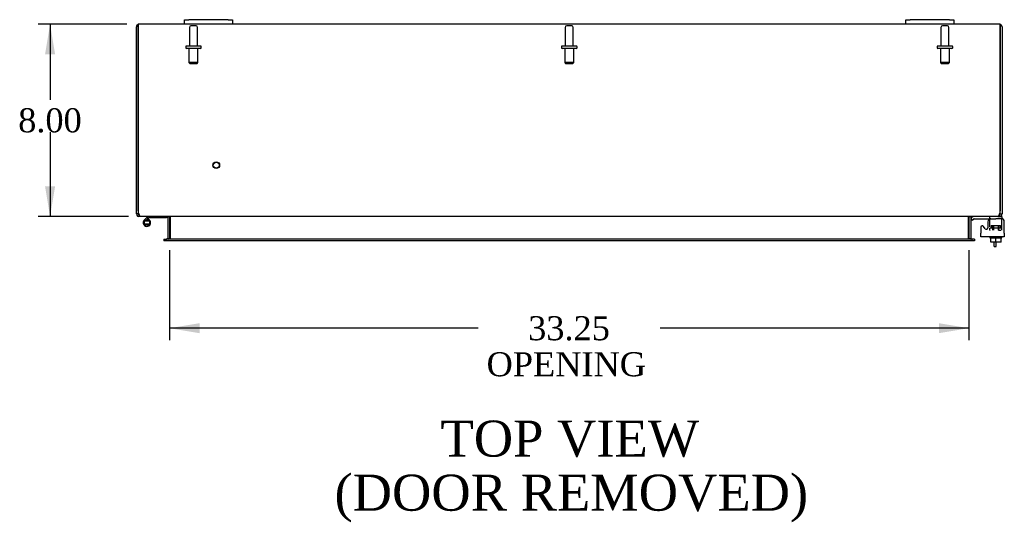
# Model space of a CAD drawing. Header units: inches. Extents: x 22 to 234, y 4 to 157.
# Tile 4 of 9: x 61 to 102, y 112 to 133. Entities that reach past the tile are written whole.
import ezdxf
from ezdxf.enums import TextEntityAlignment as Align

# ---------------------------------------------------------------- set-up
doc = ezdxf.new("R2010")
doc.units = ezdxf.units.IN
doc.header["$MEASUREMENT"] = 0
for name, color, linetype in [('COM40153-1', 7, 'CONTINUOUS'), ('COM42667', 7, 'CONTINUOUS'), ('COM42780', 7, 'CONTINUOUS'), ('COM48449', 7, 'CONTINUOUS'), ('DEFAULT', 7, 'CONTINUOUS'), ('FET07710', 7, 'CONTINUOUS'), ('HNG10620-44B', 7, 'CONTINUOUS'), ('HNG10620-44P', 7, 'CONTINUOUS'), ('SCC19011', 7, 'CONTINUOUS'), ('STD21878', 7, 'CONTINUOUS'), ('STD26094', 7, 'CONTINUOUS'), ('WAF25035', 7, 'CONTINUOUS')]:
    doc.layers.add(name, color=color, linetype=linetype)
doc.styles.add('SEACAD_TIMES_NEW_ROMAN', font='times.ttf')

# ---------------------------------------------------------------- blocks, each defined once
blk = doc.blocks.new('GDIMGGROUP18')
at = {"layer": 'DEFAULT', "linetype": 'Continuous'}
for points in [[(62.212, 131.243), (62.629, 131.243), (62.421, 132.493)], [(62.212, 125.743), (62.421, 124.493), (62.629, 125.743)]]:
    blk.add_hatch(color=136, dxfattribs=at).paths.add_polyline_path(points)
at = {"layer": 'DEFAULT', "color": 136, "linetype": 'Continuous'}
for p, q in [((65.618, 132.493), (61.921, 132.493)), ((62.421, 132.493), (62.421, 129.343)), ((62.421, 127.993), (62.421, 124.493)), ((65.687, 124.493), (61.921, 124.493))]:
    blk.add_line(p, q, dxfattribs=at)
at = {"layer": 'DEFAULT', "color": 136, "linetype": 'Continuous', "style": 'SEACAD_TIMES_NEW_ROMAN'}
blk.add_text('8.00', height=1, dxfattribs=at).set_placement((61.094, 128.993), align=Align.TOP_LEFT)
blk = doc.blocks.new('GDIMGGROUP19')
at = {"layer": 'DEFAULT', "linetype": 'Continuous'}
for points in [[(68.635, 119.634), (68.635, 120.051), (67.385, 119.842)], [(99.385, 119.634), (100.635, 119.842), (99.385, 120.051)]]:
    blk.add_hatch(color=136, dxfattribs=at).paths.add_polyline_path(points)
at = {"layer": 'DEFAULT', "color": 136, "linetype": 'Continuous'}
for p, q in [((67.385, 123.088), (67.385, 119.342)), ((100.635, 123.088), (100.635, 119.342)), ((80.224, 119.842), (67.385, 119.842)), ((100.635, 119.842), (87.796, 119.842))]:
    blk.add_line(p, q, dxfattribs=at)
at = {"layer": 'DEFAULT', "color": 136, "linetype": 'Continuous', "style": 'SEACAD_TIMES_NEW_ROMAN'}
for s, p in [('33.25', (82.303, 120.342)), ('OPENING ', (80.574, 118.842))]:
    blk.add_text(s, height=1, dxfattribs=at).set_placement(p, align=Align.TOP_LEFT)

msp = doc.modelspace()

# ---------------------------------------------------------------- linework, layer by layer
at = {"layer": 'COM40153-1', "color": 7}
for p, q in [((101.688, 123.243), (101.688, 123.422)), ((101.76, 123.243), (101.76, 123.422)), ((101.688, 123.243), (101.76, 123.243))]:
    msp.add_line(p, q, dxfattribs=at)
at = {"layer": 'COM42667', "color": 7}
for p, q in [((101.309, 123.981), (101.246, 124.079)), ((101.419, 124.273), (101.419, 124.014)), ((102.105, 123.791), (102.105, 124.273)), ((101.135, 124.046), (101.135, 123.791)), ((101.135, 123.648), (101.135, 123.791)), ((102.105, 123.791), (102.105, 123.648)), ((102.105, 123.648), (101.135, 123.648))]:
    msp.add_line(p, q, dxfattribs=at)
for centre, radius, start, end in [((101.195, 124.046), 0.06, 32.8455, 180), ((101.544, 124.273), 0.125, 90, 180), ((101.98, 124.273), 0.125, 0, 90), ((101.359, 124.014), 0.06, 212.8455, 0)]:
    msp.add_arc(centre, radius, start, end, dxfattribs=at)
at = {"layer": 'COM42780', "color": 7}
for p, q in [((101.902, 124.493), (102.006, 124.493)), ((102.006, 124.493), (102.006, 124.398)), ((100.707, 124.401), (100.757, 124.451)), ((100.707, 124.401), (100.774, 124.334)), ((100.774, 124.334), (100.824, 124.384)), ((100.858, 124.398), (101.756, 124.398)), ((100.892, 124.399), (100.892, 124.398)), ((100.892, 124.399), (100.952, 124.399)), ((100.952, 124.399), (100.952, 124.398)), ((100.952, 124.399), (100.98, 124.399)), ((100.98, 124.399), (100.98, 124.398)), ((100.98, 124.399), (101.142, 124.399)), ((101.092, 124.399), (101.092, 124.398)), ((101.142, 124.399), (101.142, 124.398)), ((101.506, 124.353), (101.506, 124.478)), ((101.561, 124.111), (101.951, 124.111)), ((101.561, 124.111), (101.561, 124.028)), ((101.631, 123.921), (101.631, 124.111)), ((101.65, 124.111), (101.65, 123.921)), ((102.006, 124.398), (101.756, 124.398)), ((101.863, 123.921), (101.863, 124.111)), ((101.881, 123.921), (101.881, 124.111)), ((101.951, 124.016), (101.951, 124.111)), ((102.006, 124.351), (102.006, 124.398)), ((102.006, 124.395), (102.006, 124.398)), ((102.006, 124.062), (102.006, 124.351)), ((101.506, 124.016), (102.006, 124.016)), ((101.506, 123.921), (101.506, 124.007)), ((101.506, 123.921), (101.522, 123.921)), ((101.863, 123.921), (101.964, 123.921)), ((102.006, 123.921), (102.006, 124.062))]:
    msp.add_line(p, q, dxfattribs=at)
for radius in [0.143, 0.048]:
    msp.add_arc((100.858, 124.35), radius, 90, 135, dxfattribs=at)
msp.add_ellipse((101.256, 123.393), major_axis=(0, 14.322), ratio=0.017455, start_param=-1.524085, end_param=-1.503851, dxfattribs=at)
msp.add_open_spline([(101.504, 124.39), (101.503, 124.392), (101.503, 124.393), (101.501, 124.397), (101.5, 124.398), (101.498, 124.398)], degree=3, knots=[0.6179659, 0.6179659, 0.6179659, 0.6179659, 0.75, 0.75, 1, 1, 1, 1], dxfattribs=at)
at = {"layer": 'COM48449', "color": 7}
for p, q in [((66.01, 124.719), (66.01, 132.385)), ((66.082, 132.385), (66.082, 132.487)), ((66.082, 132.487), (66.082, 132.385)), ((66.082, 132.385), (66.082, 124.719)), ((66.082, 124.719), (66.082, 132.385)), ((68.01, 132.493), (66.118, 132.493)), ((98.01, 132.493), (70.01, 132.493)), ((101.902, 132.493), (100.01, 132.493)), ((101.938, 132.385), (101.938, 132.487)), ((101.938, 132.487), (101.938, 132.385)), ((101.938, 124.719), (101.938, 132.385)), ((101.938, 132.385), (101.938, 124.719)), ((102.01, 132.385), (102.01, 124.719)), ((66.01, 124.601), (66.01, 124.719)), ((66.082, 124.601), (66.01, 124.601)), ((66.082, 124.719), (66.082, 124.601)), ((66.118, 124.565), (66.098, 124.571)), ((66.118, 124.565), (66.118, 124.493)), ((66.187, 124.493), (66.118, 124.493)), ((101.832, 124.493), (66.187, 124.493)), ((67.311, 124.467), (67.374, 124.485)), ((100.708, 124.467), (100.646, 124.485)), ((101.832, 124.493), (101.902, 124.493)), ((101.921, 124.571), (101.902, 124.565)), ((101.902, 124.565), (101.902, 124.493)), ((101.938, 124.601), (101.938, 124.719)), ((101.938, 124.601), (102.01, 124.601)), ((102.01, 124.719), (102.01, 124.601)), ((67.313, 124.457), (67.313, 123.588)), ((67.385, 124.457), (67.385, 123.588)), ((67.41, 124.457), (67.41, 124.467)), ((67.41, 124.457), (67.41, 123.588)), ((100.61, 124.467), (100.61, 124.457)), ((100.61, 123.588), (100.61, 124.457)), ((100.635, 124.457), (100.635, 123.588)), ((100.707, 124.457), (100.707, 123.588)), ((67.155, 123.552), (67.155, 123.48)), ((67.155, 123.552), (67.225, 123.552)), ((67.225, 123.48), (67.155, 123.48)), ((67.225, 123.552), (67.249, 123.552)), ((67.249, 123.48), (67.225, 123.48)), ((67.289, 123.552), (67.249, 123.552)), ((67.249, 123.552), (67.249, 123.48)), ((67.289, 123.48), (67.249, 123.48)), ((100.73, 123.552), (67.289, 123.552)), ((100.73, 123.48), (67.289, 123.48)), ((67.311, 123.576), (67.361, 123.558)), ((67.41, 123.576), (67.41, 123.588)), ((100.61, 123.588), (100.61, 123.576)), ((100.709, 123.576), (100.658, 123.558)), ((100.77, 123.552), (100.73, 123.552)), ((100.77, 123.48), (100.73, 123.48)), ((100.794, 123.552), (100.77, 123.552)), ((100.77, 123.48), (100.77, 123.552)), ((100.794, 123.48), (100.77, 123.48)), ((100.865, 123.552), (100.794, 123.552)), ((100.865, 123.48), (100.794, 123.48)), ((100.865, 123.552), (100.865, 123.48))]:
    msp.add_line(p, q, dxfattribs=at)
for centre, radius, start, end in [((66.118, 132.385), 0.108, 109.4712, 180), ((66.118, 132.385), 0.108, 90, 109.4712), ((101.902, 132.385), 0.108, 70.5288, 90), ((101.902, 132.385), 0.108, 0, 70.5288), ((66.118, 124.601), 0.108, 180, 237.3569), ((66.118, 124.602), 0.109, 237.4482, 269.9087), ((66.332, 124.719), 0.25, 180, 208.1546), ((66.118, 124.601), 0.036, 180, 237.3569), ((66.326, 124.647), 0.219, 191.9896, 218.4732), ((66.191, 124.541), 0.0479, 219.7973, 265.1422), ((67.277, 124.457), 0.036, 16.2206, 89.9999), ((67.327, 124.351), 0.142, 54.6893, 86.6558), ((67.277, 124.457), 0.108, 0, 16.2205), ((100.692, 124.351), 0.142, 93.3442, 125.3107), ((100.743, 124.457), 0.108, 163.7795, 180), ((100.743, 124.457), 0.036, 90.0001, 163.7794), ((101.828, 124.541), 0.0479, 274.8578, 320.2027), ((101.901, 124.602), 0.109, 270.0913, 302.5518), ((101.688, 124.719), 0.25, 331.8454, 0), ((101.902, 124.601), 0.036, 302.6431, 0), ((101.902, 124.601), 0.108, 302.6431, 0), ((67.277, 124.457), 0.036, 0, 16.2205), ((100.743, 124.457), 0.036, 163.7795, 180), ((67.277, 123.588), 0.036, 270.0001, 340.2178), ((67.277, 123.588), 0.036, 340.2179, 0), ((67.318, 123.741), 0.189, 272.2399, 299.1867), ((67.277, 123.588), 0.108, 346.9826, 0), ((100.702, 123.741), 0.189, 240.8133, 267.76), ((100.743, 123.588), 0.108, 180, 193.0174), ((100.743, 123.588), 0.036, 180, 199.7821), ((100.743, 123.588), 0.036, 199.7822, 269.9999)]:
    msp.add_arc(centre, radius, start, end, dxfattribs=at)
for centre, start_param, end_param in [((66.118, 132.385), 3.141593, 3.48143), ((101.902, 132.385), 2.801756, 3.141593)]:
    msp.add_ellipse(centre, major_axis=(0, -0.108), ratio=0.997813, start_param=start_param, end_param=end_param, dxfattribs=at)
msp.add_open_spline([(101.865, 124.51), (101.866, 124.511), (101.868, 124.514), (101.871, 124.517), (101.874, 124.521), (101.877, 124.526), (101.88, 124.531), (101.883, 124.536), (101.886, 124.541), (101.89, 124.549), (101.894, 124.559), (101.898, 124.571), (101.902, 124.582), (101.905, 124.591), (101.907, 124.598), (101.908, 124.601)], degree=3, knots=[0, 0, 0, 0, 0.058508, 0.117588, 0.177234, 0.23744, 0.298196, 0.359495, 0.421327, 0.483683, 0.609872, 0.738031, 0.824554, 0.911887, 1, 1, 1, 1], dxfattribs=at)
at = {"layer": 'FET07710', "color": 7}
for p, q in [((68.01, 132.68), (68.197, 132.68)), ((68.01, 132.493), (68.01, 132.68)), ((69.822, 132.68), (68.197, 132.68)), ((69.822, 132.68), (70.01, 132.68)), ((70.01, 132.68), (70.01, 132.493)), ((98.01, 132.68), (98.197, 132.68)), ((98.01, 132.493), (98.01, 132.68)), ((99.822, 132.68), (98.197, 132.68)), ((99.822, 132.68), (100.01, 132.68)), ((100.01, 132.68), (100.01, 132.493)), ((68.197, 132.493), (68.01, 132.493)), ((69.822, 132.493), (68.197, 132.493)), ((70.01, 132.493), (69.822, 132.493)), ((98.197, 132.493), (98.01, 132.493)), ((99.822, 132.493), (98.197, 132.493)), ((100.01, 132.493), (99.822, 132.493))]:
    msp.add_line(p, q, dxfattribs=at)
at = {"layer": 'HNG10620-44B', "color": 7}
for p, q in [((67.265, 124.493), (67.265, 124.433)), ((66.449, 124.449), (66.34, 124.341)), ((66.491, 124.407), (66.405, 124.321)), ((66.466, 124.467), (66.449, 124.449)), ((66.449, 124.449), (66.491, 124.407)), ((66.494, 124.379), (66.476, 124.321)), ((66.509, 124.425), (66.491, 124.407)), ((67.265, 124.433), (66.529, 124.433))]:
    msp.add_line(p, q, dxfattribs=at)
for centre, radius, start, end in [((66.529, 124.404), 0.089, 90, 135), ((66.449, 124.232), 0.154, 135, 72.8181), ((66.529, 124.404), 0.029, 90, 135)]:
    msp.add_arc(centre, radius, start, end, dxfattribs=at)
at = {"layer": 'HNG10620-44P', "color": 7}
for p, q in [((66.334, 124.297), (66.334, 124.167)), ((66.564, 124.297), (66.334, 124.297)), ((66.564, 124.167), (66.334, 124.167)), ((66.564, 124.167), (66.564, 124.297))]:
    msp.add_line(p, q, dxfattribs=at)
for centre, start, end in [((66.453, 124.063), 90.9722, 117.1004), ((66.453, 124.4), 242.9006, 269.0262), ((66.444, 124.063), 62.9012, 89.0261), ((66.444, 124.4), 270.9722, 297.1006)]:
    msp.add_arc(centre, 0.262, start, end, dxfattribs=at)
at = {"layer": 'SCC19011', "color": 7}
for p, q in [((101.541, 123.422), (101.541, 123.603)), ((101.756, 123.422), (101.541, 123.422)), ((101.756, 123.422), (101.756, 123.603)), ((101.971, 123.422), (101.756, 123.422)), ((101.971, 123.422), (101.971, 123.603))]:
    msp.add_line(p, q, dxfattribs=at)
at = {"layer": 'STD21878', "color": 7}
for radius in [0.141, 0.125]:
    msp.add_circle((69.332, 126.625), radius, dxfattribs=at)
at = {"layer": 'STD26094', "color": 7}
for p, q in [((68.22, 132.361), (68.22, 131.584)), ((68.49, 132.421), (68.28, 132.421)), ((68.55, 131.584), (68.55, 132.361)), ((83.845, 132.361), (83.845, 131.584)), ((84.115, 132.421), (83.905, 132.421)), ((84.175, 131.584), (84.175, 132.361)), ((99.47, 132.361), (99.47, 131.584)), ((99.74, 132.421), (99.53, 132.421)), ((99.8, 131.584), (99.8, 132.361)), ((68.06, 131.554), (68.06, 131.514)), ((68.68, 131.584), (68.09, 131.584)), ((68.68, 131.484), (68.09, 131.484)), ((68.197, 131.484), (68.197, 130.897)), ((68.572, 130.897), (68.572, 131.484)), ((68.71, 131.514), (68.71, 131.554)), ((83.685, 131.554), (83.685, 131.514)), ((84.305, 131.584), (83.715, 131.584)), ((84.305, 131.484), (83.715, 131.484)), ((83.822, 131.484), (83.822, 130.897)), ((84.197, 130.897), (84.197, 131.484)), ((84.335, 131.514), (84.335, 131.554)), ((99.31, 131.554), (99.31, 131.514)), ((99.93, 131.584), (99.34, 131.584)), ((99.93, 131.484), (99.34, 131.484)), ((99.447, 131.484), (99.447, 130.897)), ((99.822, 130.897), (99.822, 131.484)), ((99.96, 131.514), (99.96, 131.554)), ((68.572, 130.897), (68.197, 130.897)), ((68.197, 130.897), (68.235, 130.859)), ((68.235, 130.859), (68.535, 130.859)), ((68.535, 130.859), (68.572, 130.897)), ((84.197, 130.897), (83.822, 130.897)), ((83.822, 130.897), (83.86, 130.859)), ((83.86, 130.859), (84.16, 130.859)), ((84.16, 130.859), (84.197, 130.897)), ((99.822, 130.897), (99.447, 130.897)), ((99.447, 130.897), (99.485, 130.859)), ((99.485, 130.859), (99.785, 130.859)), ((99.785, 130.859), (99.822, 130.897))]:
    msp.add_line(p, q, dxfattribs=at)
for centre, radius, start, end in [((68.28, 132.361), 0.06, 90, 180), ((68.49, 132.361), 0.06, 0, 90), ((83.905, 132.361), 0.06, 90, 180), ((84.115, 132.361), 0.06, 0, 90), ((99.53, 132.361), 0.06, 90, 180), ((99.74, 132.361), 0.06, 0, 90), ((68.09, 131.554), 0.03, 90, 180), ((68.09, 131.514), 0.03, 180, 270), ((68.68, 131.554), 0.03, 0, 90), ((68.68, 131.514), 0.03, 270, 0), ((83.715, 131.554), 0.03, 90, 180), ((83.715, 131.514), 0.03, 180, 270), ((84.305, 131.554), 0.03, 0, 90), ((84.305, 131.514), 0.03, 270, 0), ((99.34, 131.554), 0.03, 90, 180), ((99.34, 131.514), 0.03, 180, 270), ((99.93, 131.554), 0.03, 0, 90), ((99.93, 131.514), 0.03, 270, 0)]:
    msp.add_arc(centre, radius, start, end, dxfattribs=at)
at = {"layer": 'WAF25035', "color": 7}
for p, q in [((101.506, 123.648), (101.506, 123.603)), ((101.506, 123.603), (102.006, 123.603)), ((102.006, 123.603), (102.006, 123.648))]:
    msp.add_line(p, q, dxfattribs=at)

# ---------------------------------------------------------------- block references
at = {"layer": 'DEFAULT', "color": 7}
for name in ['GDIMGGROUP18', 'GDIMGGROUP19']:
    msp.add_blockref(name, (0, 0), dxfattribs=at)

# ---------------------------------------------------------------- texts
at = {"layer": 'DEFAULT', "color": 7, "style": 'SEACAD_TIMES_NEW_ROMAN'}
for s, p in [('TOP VIEW', (78.658, 115.999)), ('(DOOR REMOVED)', (74.25, 113.749))]:
    msp.add_text(s, height=1.5, dxfattribs=at).set_placement(p, align=Align.TOP_LEFT)

doc.saveas('drawing.dxf')
